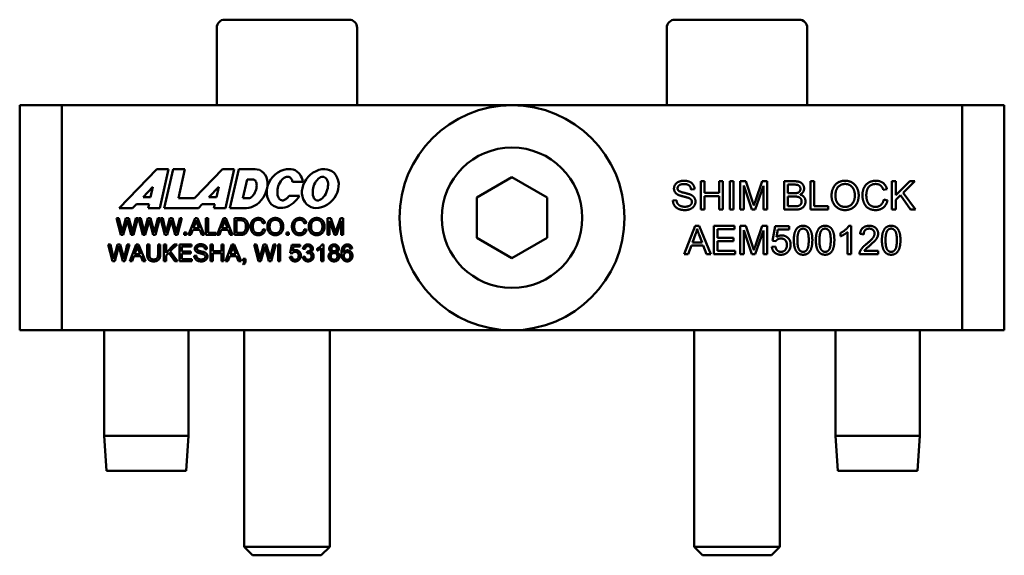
# Model space of a CAD drawing. Header units: inches. Extents: x 1.6 to 15.1, y 2 to 9.6.
# Tile 4 of 6: x 9.7 to 11.9, y 5.6 to 6.8. Entities that reach past the tile are written whole.
import ezdxf

# ---------------------------------------------------------------- set-up
doc = ezdxf.new("R2010")
doc.units = ezdxf.units.IN
doc.header["$MEASUREMENT"] = 0
doc.layers.add('Visible (ANSI)', color=7, linetype='Continuous', lineweight=50)

msp = doc.modelspace()

# ---------------------------------------------------------------- linework, layer by layer
at = {"layer": 'Visible (ANSI)'}
for p, q in [((10.1249, 6.7655), (10.4009, 6.7655)), ((11.1249, 6.7655), (11.4009, 6.7655)), ((10.1069, 6.7475), (10.1069, 6.5755)), ((10.4189, 6.7475), (10.4189, 6.5755)), ((11.1069, 6.7475), (11.1069, 6.5755)), ((11.4189, 6.7475), (11.4189, 6.5755)), ((9.6692, 6.5755), (9.6692, 6.0755)), ((9.7629, 6.5755), (9.6692, 6.5755)), ((11.7629, 6.5755), (9.7629, 6.5755)), ((9.7629, 6.0755), (9.7629, 6.5755)), ((11.7629, 6.0755), (11.7629, 6.5755)), ((11.8567, 6.5755), (11.7629, 6.5755)), ((11.8567, 6.0755), (11.8567, 6.5755)), ((9.8901, 6.3471), (9.9737, 6.4335)), ((9.9737, 6.4335), (9.9998, 6.4335)), ((9.9998, 6.4335), (9.9803, 6.3471)), ((9.9904, 6.3471), (10.01, 6.4335)), ((10.01, 6.4335), (10.0364, 6.4335)), ((10.0364, 6.4335), (10.0217, 6.3688)), ((10.0572, 6.3688), (10.1199, 6.4335)), ((10.1199, 6.4335), (10.146, 6.4335)), ((10.146, 6.4335), (10.1264, 6.3471)), ((10.1362, 6.3471), (10.1558, 6.4335)), ((10.1558, 6.4335), (10.1924, 6.4335)), ((10.1924, 6.4335), (10.1971, 6.433)), ((10.1971, 6.433), (10.202, 6.4316)), ((10.202, 6.4316), (10.2067, 6.4291)), ((10.2493, 6.4295), (10.2558, 6.4319)), ((10.2558, 6.4319), (10.2622, 6.4333)), ((10.2622, 6.4333), (10.2685, 6.4337)), ((10.2685, 6.4337), (10.2726, 6.4334)), ((10.2726, 6.4334), (10.2768, 6.4325)), ((10.2768, 6.4325), (10.2809, 6.4309)), ((10.3277, 6.4293), (10.3341, 6.4317)), ((10.3341, 6.4317), (10.3406, 6.4331)), ((10.3406, 6.4331), (10.3469, 6.4335)), ((10.3469, 6.4335), (10.3522, 6.433)), ((10.3522, 6.433), (10.3576, 6.4315)), ((10.3576, 6.4315), (10.3628, 6.4288)), ((10.1746, 6.4106), (10.1652, 6.3688)), ((10.1888, 6.4104), (10.1746, 6.4106)), ((10.1904, 6.4098), (10.1888, 6.4104)), ((10.192, 6.4086), (10.1904, 6.4098)), ((10.2067, 6.4291), (10.211, 6.4254)), ((10.211, 6.4254), (10.2146, 6.4207)), ((10.2146, 6.4207), (10.2173, 6.4153)), ((10.2173, 6.4153), (10.2191, 6.4093)), ((10.2236, 6.4047), (10.2272, 6.4109)), ((10.2272, 6.4109), (10.2318, 6.4167)), ((10.2318, 6.4167), (10.2371, 6.4218)), ((10.2371, 6.4218), (10.243, 6.4261)), ((10.243, 6.4261), (10.2493, 6.4295)), ((10.2514, 6.4095), (10.2491, 6.4064)), ((10.254, 6.4121), (10.2514, 6.4095)), ((10.2567, 6.4141), (10.254, 6.4121)), ((10.2594, 6.4155), (10.2567, 6.4141)), ((10.2621, 6.4163), (10.2594, 6.4155)), ((10.2646, 6.4166), (10.2621, 6.4163)), ((10.266, 6.4165), (10.2646, 6.4166)), ((10.2675, 6.4161), (10.266, 6.4165)), ((10.2689, 6.4155), (10.2675, 6.4161)), ((10.2702, 6.4146), (10.2689, 6.4155)), ((10.2714, 6.4134), (10.2702, 6.4146)), ((10.2725, 6.4121), (10.2714, 6.4134)), ((10.2735, 6.4105), (10.2725, 6.4121)), ((10.2743, 6.4087), (10.2735, 6.4105)), ((10.2809, 6.4309), (10.2848, 6.4285)), ((10.2848, 6.4285), (10.2884, 6.4256)), ((10.2884, 6.4256), (10.2914, 6.4221)), ((10.2914, 6.4221), (10.294, 6.4181)), ((10.294, 6.4181), (10.2959, 6.4138)), ((10.2959, 6.4138), (10.2973, 6.4094)), ((10.2973, 6.4094), (10.2981, 6.4049)), ((10.3019, 6.4044), (10.3056, 6.4107)), ((10.3056, 6.4107), (10.3101, 6.4165)), ((10.3101, 6.4165), (10.3154, 6.4216)), ((10.3154, 6.4216), (10.3214, 6.4259)), ((10.3214, 6.4259), (10.3277, 6.4293)), ((10.3324, 6.4118), (10.3298, 6.4093)), ((10.3351, 6.4139), (10.3324, 6.4118)), ((10.3378, 6.4153), (10.3351, 6.4139)), ((10.3404, 6.4161), (10.3378, 6.4153)), ((10.343, 6.4164), (10.3404, 6.4161)), ((10.3451, 6.4161), (10.343, 6.4164)), ((10.3472, 6.4152), (10.3451, 6.4161)), ((10.3492, 6.4137), (10.3472, 6.4152)), ((10.351, 6.4116), (10.3492, 6.4137)), ((10.3525, 6.4088), (10.351, 6.4116)), ((10.3628, 6.4288), (10.3676, 6.425)), ((10.3676, 6.425), (10.3717, 6.42)), ((10.3717, 6.42), (10.3748, 6.4143)), ((10.3748, 6.4143), (10.3769, 6.408)), ((10.6849, 6.3705), (10.7629, 6.4156)), ((10.7629, 6.4156), (10.8409, 6.3705)), ((9.9652, 6.394), (9.9433, 6.3713)), ((9.9601, 6.3713), (9.9652, 6.394)), ((10.1114, 6.394), (10.0895, 6.3713)), ((10.1063, 6.3713), (10.1114, 6.394)), ((10.1933, 6.4069), (10.192, 6.4086)), ((10.193, 6.3846), (10.1942, 6.388)), ((10.1944, 6.4048), (10.1933, 6.4069)), ((10.1942, 6.388), (10.1951, 6.3914)), ((10.1952, 6.4024), (10.1944, 6.4048)), ((10.1951, 6.3914), (10.1955, 6.3941)), ((10.1956, 6.3996), (10.1952, 6.4024)), ((10.1955, 6.3941), (10.1957, 6.3968)), ((10.1957, 6.3968), (10.1956, 6.3996)), ((10.2188, 6.3914), (10.2169, 6.3846)), ((10.218, 6.3858), (10.2189, 6.3918)), ((10.2197, 6.3971), (10.2188, 6.3914)), ((10.2189, 6.3918), (10.2208, 6.3982)), ((10.2191, 6.4093), (10.2199, 6.4031)), ((10.2199, 6.4031), (10.2197, 6.3971)), ((10.2208, 6.3982), (10.2236, 6.4047)), ((10.2421, 6.3879), (10.2417, 6.3839)), ((10.2428, 6.3917), (10.2421, 6.3879)), ((10.2438, 6.3955), (10.2428, 6.3917)), ((10.2452, 6.3993), (10.2438, 6.3955)), ((10.2469, 6.403), (10.2452, 6.3993)), ((10.2491, 6.4064), (10.2469, 6.403)), ((10.2749, 6.4069), (10.2743, 6.4087)), ((10.2754, 6.4049), (10.2749, 6.4069)), ((10.2981, 6.4049), (10.2754, 6.4049)), ((10.2963, 6.3855), (10.2973, 6.3915)), ((10.2973, 6.3915), (10.2991, 6.398)), ((10.2991, 6.398), (10.3019, 6.4044)), ((10.3204, 6.3877), (10.3201, 6.3837)), ((10.3211, 6.3914), (10.3204, 6.3877)), ((10.3222, 6.3952), (10.3211, 6.3914)), ((10.3235, 6.3991), (10.3222, 6.3952)), ((10.3253, 6.4028), (10.3235, 6.3991)), ((10.3274, 6.4062), (10.3253, 6.4028)), ((10.3298, 6.4093), (10.3274, 6.4062)), ((10.3524, 6.3872), (10.3535, 6.3914)), ((10.3536, 6.4055), (10.3525, 6.4088)), ((10.3535, 6.3914), (10.3541, 6.3948)), ((10.3542, 6.402), (10.3536, 6.4055)), ((10.3541, 6.3948), (10.3543, 6.3984)), ((10.3543, 6.3984), (10.3542, 6.402)), ((10.3769, 6.3891), (10.375, 6.3826)), ((10.3769, 6.408), (10.3779, 6.4015)), ((10.3778, 6.3951), (10.3769, 6.3891)), ((10.3779, 6.4015), (10.3778, 6.3951)), ((11.1687, 6.3888), (11.1607, 6.3882)), ((11.1823, 6.4065), (11.1907, 6.4065)), ((11.1823, 6.3435), (11.1823, 6.4065)), ((11.1907, 6.4065), (11.1907, 6.3807)), ((11.2233, 6.4065), (11.2317, 6.4065)), ((11.2233, 6.3807), (11.2233, 6.4065)), ((11.2317, 6.4065), (11.2317, 6.3435)), ((11.247, 6.3435), (11.247, 6.4065)), ((11.247, 6.4065), (11.2553, 6.4065)), ((11.2553, 6.4065), (11.2553, 6.3435)), ((11.2697, 6.4065), (11.2823, 6.4065)), ((11.2697, 6.3435), (11.2697, 6.4065)), ((11.2778, 6.3972), (11.2778, 6.3435)), ((11.296, 6.3435), (11.2778, 6.3972)), ((11.2823, 6.4065), (11.2972, 6.3619)), ((11.3219, 6.3963), (11.3035, 6.3435)), ((11.3036, 6.3627), (11.3187, 6.4065)), ((11.3187, 6.4065), (11.3299, 6.4065)), ((11.3219, 6.3435), (11.3219, 6.3963)), ((11.3299, 6.4065), (11.3299, 6.3435)), ((11.3674, 6.3435), (11.3674, 6.4065)), ((11.3674, 6.4065), (11.391, 6.4065)), ((11.3883, 6.3991), (11.3758, 6.3991)), ((11.3758, 6.3991), (11.3758, 6.3801)), ((11.4261, 6.4065), (11.4345, 6.4065)), ((11.4261, 6.3435), (11.4261, 6.4065)), ((11.4345, 6.4065), (11.4345, 6.351)), ((11.5961, 6.3893), (11.5879, 6.3873)), ((11.6071, 6.4065), (11.6155, 6.4065)), ((11.6071, 6.3435), (11.6071, 6.4065)), ((11.6155, 6.3753), (11.6468, 6.4065)), ((11.6155, 6.4065), (11.6155, 6.3753)), ((11.6581, 6.4065), (11.6317, 6.381)), ((11.6468, 6.4065), (11.6581, 6.4065)), ((9.9433, 6.3713), (9.9601, 6.3713)), ((10.0217, 6.3688), (10.0572, 6.3688)), ((10.0895, 6.3713), (10.1063, 6.3713)), ((10.1652, 6.3688), (10.1777, 6.3688)), ((10.1777, 6.3688), (10.1796, 6.369)), ((10.1796, 6.369), (10.1817, 6.3698)), ((10.1817, 6.3698), (10.1838, 6.3711)), ((10.1838, 6.3711), (10.1859, 6.3729)), ((10.1859, 6.3729), (10.1879, 6.3753)), ((10.1879, 6.3753), (10.1898, 6.3781)), ((10.1898, 6.3781), (10.1915, 6.3812)), ((10.1915, 6.3812), (10.193, 6.3846)), ((10.2106, 6.3713), (10.2064, 6.3651)), ((10.2142, 6.3778), (10.2106, 6.3713)), ((10.2169, 6.3846), (10.2142, 6.3778)), ((10.2179, 6.3794), (10.218, 6.3858)), ((10.2189, 6.3729), (10.2179, 6.3794)), ((10.2209, 6.3666), (10.2189, 6.3729)), ((10.224, 6.3608), (10.2209, 6.3666)), ((10.2417, 6.3839), (10.2418, 6.3798)), ((10.2418, 6.3798), (10.2423, 6.3759)), ((10.2423, 6.3759), (10.2433, 6.3723)), ((10.2433, 6.3723), (10.2446, 6.3693)), ((10.2446, 6.3693), (10.2464, 6.3669)), ((10.2464, 6.3669), (10.2484, 6.3652)), ((10.2574, 6.365), (10.259, 6.3657)), ((10.259, 6.3657), (10.2606, 6.3667)), ((10.2606, 6.3667), (10.2622, 6.3679)), ((10.2622, 6.3679), (10.2637, 6.3692)), ((10.2637, 6.3692), (10.2652, 6.3708)), ((10.2652, 6.3708), (10.2666, 6.3725)), ((10.2666, 6.3725), (10.2679, 6.3743)), ((10.2679, 6.3743), (10.2906, 6.3743)), ((10.2877, 6.3697), (10.2845, 6.3654)), ((10.2906, 6.3743), (10.2877, 6.3697)), ((10.2963, 6.3792), (10.2963, 6.3855)), ((10.2972, 6.3727), (10.2963, 6.3792)), ((10.2993, 6.3664), (10.2972, 6.3727)), ((10.3024, 6.3606), (10.2993, 6.3664)), ((10.3201, 6.3837), (10.3201, 6.3796)), ((10.3201, 6.3796), (10.3206, 6.3757)), ((10.3206, 6.3757), (10.3216, 6.3721)), ((10.3216, 6.3721), (10.323, 6.3691)), ((10.323, 6.3691), (10.3248, 6.3667)), ((10.3248, 6.3667), (10.3267, 6.365)), ((10.3363, 6.365), (10.3391, 6.3665)), ((10.3391, 6.3665), (10.3418, 6.3688)), ((10.3418, 6.3688), (10.3444, 6.3716)), ((10.3444, 6.3716), (10.3469, 6.375)), ((10.3469, 6.375), (10.349, 6.3788)), ((10.349, 6.3788), (10.3509, 6.3829)), ((10.3509, 6.3829), (10.3524, 6.3872)), ((10.3685, 6.37), (10.364, 6.3642)), ((10.3722, 6.3762), (10.3685, 6.37)), ((10.375, 6.3826), (10.3722, 6.3762)), ((10.6849, 6.2805), (10.6849, 6.3705)), ((10.8409, 6.3705), (10.8409, 6.2805)), ((11.1907, 6.3807), (11.2233, 6.3807)), ((11.1907, 6.3732), (11.1907, 6.3435)), ((11.2233, 6.3732), (11.1907, 6.3732)), ((11.2233, 6.3435), (11.2233, 6.3732)), ((11.3758, 6.3801), (11.3894, 6.3801)), ((11.3903, 6.3726), (11.3758, 6.3726)), ((11.3758, 6.3726), (11.3758, 6.351)), ((11.5888, 6.3657), (11.5972, 6.3636)), ((11.6258, 6.3754), (11.6155, 6.3654)), ((11.6482, 6.3435), (11.6258, 6.3754)), ((11.6317, 6.381), (11.6592, 6.3435)), ((9.9199, 6.3471), (9.8901, 6.3471)), ((9.9284, 6.3559), (9.9199, 6.3471)), ((9.9566, 6.3559), (9.9284, 6.3559)), ((9.9546, 6.3471), (9.9566, 6.3559)), ((9.9803, 6.3471), (9.9546, 6.3471)), ((10.0661, 6.3471), (9.9904, 6.3471)), ((10.0746, 6.3559), (10.0661, 6.3471)), ((10.1028, 6.3559), (10.0746, 6.3559)), ((10.1008, 6.3471), (10.1028, 6.3559)), ((10.1264, 6.3471), (10.1008, 6.3471)), ((10.1728, 6.3471), (10.1362, 6.3471)), ((10.1784, 6.3476), (10.1728, 6.3471)), ((10.1843, 6.3491), (10.1784, 6.3476)), ((10.1902, 6.3516), (10.1843, 6.3491)), ((10.196, 6.3551), (10.1902, 6.3516)), ((10.2014, 6.3597), (10.196, 6.3551)), ((10.2064, 6.3651), (10.2014, 6.3597)), ((10.2281, 6.3559), (10.224, 6.3608)), ((10.233, 6.352), (10.2281, 6.3559)), ((10.2382, 6.3494), (10.233, 6.352)), ((10.2436, 6.3478), (10.2382, 6.3494)), ((10.2489, 6.3474), (10.2436, 6.3478)), ((10.2484, 6.3652), (10.2505, 6.3643)), ((10.2536, 6.3476), (10.2489, 6.3474)), ((10.2505, 6.3643), (10.2527, 6.364)), ((10.2527, 6.364), (10.2542, 6.3641)), ((10.2583, 6.3485), (10.2536, 6.3476)), ((10.2542, 6.3641), (10.2558, 6.3644)), ((10.2558, 6.3644), (10.2574, 6.365)), ((10.2631, 6.3499), (10.2583, 6.3485)), ((10.2678, 6.352), (10.2631, 6.3499)), ((10.2723, 6.3546), (10.2678, 6.352)), ((10.2767, 6.3578), (10.2723, 6.3546)), ((10.2807, 6.3614), (10.2767, 6.3578)), ((10.2845, 6.3654), (10.2807, 6.3614)), ((10.3065, 6.3557), (10.3024, 6.3606)), ((10.3113, 6.3518), (10.3065, 6.3557)), ((10.3165, 6.3491), (10.3113, 6.3518)), ((10.3219, 6.3476), (10.3165, 6.3491)), ((10.3273, 6.3471), (10.3219, 6.3476)), ((10.3267, 6.365), (10.3289, 6.3641)), ((10.3335, 6.3476), (10.3273, 6.3471)), ((10.3289, 6.3641), (10.331, 6.3638)), ((10.331, 6.3638), (10.3336, 6.3641)), ((10.34, 6.349), (10.3335, 6.3476)), ((10.3336, 6.3641), (10.3363, 6.365)), ((10.3465, 6.3513), (10.34, 6.349)), ((10.3528, 6.3547), (10.3465, 6.3513)), ((10.3587, 6.359), (10.3528, 6.3547)), ((10.364, 6.3642), (10.3587, 6.359)), ((11.1204, 6.3638), (11.1283, 6.3645)), ((11.3758, 6.351), (11.3915, 6.351)), ((11.4345, 6.351), (11.4655, 6.351)), ((11.4655, 6.351), (11.4655, 6.3435)), ((11.6155, 6.3654), (11.6155, 6.3435)), ((9.8844, 6.3243), (9.8894, 6.3243)), ((9.8942, 6.2873), (9.8844, 6.3243)), ((9.8894, 6.3243), (9.8951, 6.3001)), ((9.8983, 6.2993), (9.9053, 6.3243)), ((9.9053, 6.3243), (9.9113, 6.3243)), ((9.9113, 6.3243), (9.9166, 6.3056)), ((9.9213, 6.3005), (9.927, 6.3243)), ((9.932, 6.3243), (9.9219, 6.2873)), ((9.927, 6.3243), (9.932, 6.3243)), ((9.943, 6.2873), (9.9332, 6.3243)), ((9.9332, 6.3243), (9.9382, 6.3243)), ((9.9382, 6.3243), (9.9439, 6.3001)), ((9.9471, 6.2993), (9.9541, 6.3243)), ((9.9541, 6.3243), (9.96, 6.3243)), ((9.96, 6.3243), (9.9653, 6.3056)), ((9.9701, 6.3005), (9.9758, 6.3243)), ((9.9808, 6.3243), (9.9707, 6.2873)), ((9.9758, 6.3243), (9.9808, 6.3243)), ((9.982, 6.3243), (9.987, 6.3243)), ((9.9918, 6.2873), (9.982, 6.3243)), ((9.987, 6.3243), (9.9926, 6.3001)), ((9.9959, 6.2993), (10.0029, 6.3243)), ((10.0029, 6.3243), (10.0088, 6.3243)), ((10.0088, 6.3243), (10.0141, 6.3056)), ((10.0188, 6.3005), (10.0246, 6.3243)), ((10.0296, 6.3243), (10.0195, 6.2873)), ((10.0246, 6.3243), (10.0296, 6.3243)), ((10.0445, 6.2873), (10.0587, 6.3243)), ((10.0587, 6.3243), (10.064, 6.3243)), ((10.064, 6.3243), (10.0791, 6.2873)), ((10.0828, 6.3243), (10.0877, 6.3243)), ((10.0828, 6.2873), (10.0828, 6.3243)), ((10.0877, 6.3243), (10.0877, 6.2917)), ((10.1077, 6.2873), (10.1219, 6.3243)), ((10.1219, 6.3243), (10.1272, 6.3243)), ((10.1272, 6.3243), (10.1423, 6.2873)), ((10.1462, 6.2873), (10.1462, 6.3243)), ((10.1462, 6.3243), (10.1589, 6.3243)), ((10.3529, 6.3243), (10.3602, 6.3243)), ((10.3529, 6.2873), (10.3529, 6.3243)), ((10.3602, 6.3243), (10.369, 6.2981)), ((10.3727, 6.2986), (10.3816, 6.3243)), ((10.3816, 6.3243), (10.3882, 6.3243)), ((10.3882, 6.3243), (10.3882, 6.2873)), ((11.1907, 6.3435), (11.1823, 6.3435)), ((11.2317, 6.3435), (11.2233, 6.3435)), ((11.2553, 6.3435), (11.247, 6.3435)), ((11.2778, 6.3435), (11.2697, 6.3435)), ((11.3035, 6.3435), (11.296, 6.3435)), ((11.3299, 6.3435), (11.3219, 6.3435)), ((11.3914, 6.3435), (11.3674, 6.3435)), ((11.4655, 6.3435), (11.4261, 6.3435)), ((11.6155, 6.3435), (11.6071, 6.3435)), ((11.6592, 6.3435), (11.6482, 6.3435)), ((9.9071, 6.3155), (9.8993, 6.2873)), ((9.9171, 6.2873), (9.9094, 6.3155)), ((9.9559, 6.3155), (9.9481, 6.2873)), ((9.9659, 6.2873), (9.9582, 6.3155)), ((10.0047, 6.3155), (9.9968, 6.2873)), ((10.0147, 6.2873), (10.0069, 6.3155)), ((10.0592, 6.3133), (10.0551, 6.3025)), ((10.0551, 6.3025), (10.0677, 6.3025)), ((10.0677, 6.3025), (10.0638, 6.3128)), ((10.1224, 6.3133), (10.1183, 6.3025)), ((10.1183, 6.3025), (10.1309, 6.3025)), ((10.1309, 6.3025), (10.127, 6.3128)), ((10.1589, 6.3199), (10.1511, 6.3199)), ((10.1511, 6.3199), (10.1511, 6.2917)), ((10.2142, 6.3142), (10.2094, 6.313)), ((10.2099, 6.3003), (10.2148, 6.2991)), ((10.3061, 6.3142), (10.3013, 6.313)), ((10.3018, 6.3003), (10.3067, 6.2991)), ((10.3576, 6.3188), (10.3576, 6.2873)), ((10.3683, 6.2873), (10.3576, 6.3188)), ((10.3835, 6.3183), (10.3727, 6.2873)), ((10.3835, 6.2873), (10.3835, 6.3183)), ((11.1457, 6.2444), (11.1699, 6.3074)), ((11.1699, 6.3074), (11.1789, 6.3074)), ((11.1789, 6.3074), (11.2046, 6.2444)), ((11.2114, 6.2444), (11.2114, 6.3074)), ((11.2114, 6.3074), (11.2571, 6.3074)), ((11.2571, 6.3074), (11.2571, 6.3)), ((11.2697, 6.3074), (11.2823, 6.3074)), ((11.2697, 6.2444), (11.2697, 6.3074)), ((11.2823, 6.3074), (11.2972, 6.2628)), ((11.3036, 6.2636), (11.3187, 6.3074)), ((11.3187, 6.3074), (11.3299, 6.3074)), ((11.3299, 6.3074), (11.3299, 6.2444)), ((11.3416, 6.2742), (11.3477, 6.3066)), ((11.3477, 6.3066), (11.379, 6.3066)), ((11.379, 6.3066), (11.379, 6.2992)), ((11.5111, 6.3076), (11.5161, 6.3076)), ((11.5161, 6.3076), (11.5161, 6.2444)), ((9.8993, 6.2873), (9.8942, 6.2873)), ((9.9219, 6.2873), (9.9171, 6.2873)), ((9.9481, 6.2873), (9.943, 6.2873)), ((9.9707, 6.2873), (9.9659, 6.2873)), ((9.9968, 6.2873), (9.9918, 6.2873)), ((10.0195, 6.2873), (10.0147, 6.2873)), ((10.0348, 6.2873), (10.0348, 6.2925)), ((10.0348, 6.2925), (10.04, 6.2925)), ((10.04, 6.2873), (10.0348, 6.2873)), ((10.04, 6.2925), (10.04, 6.2873)), ((10.0496, 6.2873), (10.0445, 6.2873)), ((10.0537, 6.2985), (10.0496, 6.2873)), ((10.0692, 6.2985), (10.0537, 6.2985)), ((10.0735, 6.2873), (10.0692, 6.2985)), ((10.0791, 6.2873), (10.0735, 6.2873)), ((10.1059, 6.2873), (10.0828, 6.2873)), ((10.0877, 6.2917), (10.1059, 6.2917)), ((10.1059, 6.2917), (10.1059, 6.2873)), ((10.1129, 6.2873), (10.1077, 6.2873)), ((10.1169, 6.2985), (10.1129, 6.2873)), ((10.1324, 6.2985), (10.1169, 6.2985)), ((10.1367, 6.2873), (10.1324, 6.2985)), ((10.1423, 6.2873), (10.1367, 6.2873)), ((10.1596, 6.2873), (10.1462, 6.2873)), ((10.1511, 6.2917), (10.159, 6.2917)), ((10.2618, 6.2925), (10.267, 6.2925)), ((10.2618, 6.2873), (10.2618, 6.2925)), ((10.267, 6.2873), (10.2618, 6.2873)), ((10.267, 6.2925), (10.267, 6.2873)), ((10.3576, 6.2873), (10.3529, 6.2873)), ((10.3727, 6.2873), (10.3683, 6.2873)), ((10.3882, 6.2873), (10.3835, 6.2873)), ((10.7629, 6.2354), (10.6849, 6.2805)), ((10.8409, 6.2805), (10.7629, 6.2354)), ((11.1708, 6.2887), (11.1638, 6.2702)), ((11.1852, 6.2702), (11.1786, 6.2877)), ((11.2571, 6.3), (11.2198, 6.3)), ((11.2198, 6.3), (11.2198, 6.2807)), ((11.2198, 6.2807), (11.2547, 6.2807)), ((11.2547, 6.2807), (11.2547, 6.2733)), ((11.2778, 6.298), (11.2778, 6.2444)), ((11.296, 6.2444), (11.2778, 6.298)), ((11.3219, 6.2971), (11.3035, 6.2444)), ((11.3219, 6.2444), (11.3219, 6.2971)), ((11.3539, 6.2992), (11.3505, 6.2823)), ((11.379, 6.2992), (11.3539, 6.2992)), ((11.4929, 6.2844), (11.4929, 6.2918)), ((11.5083, 6.2444), (11.5083, 6.2937)), ((11.5443, 6.2886), (11.5363, 6.2894)), ((9.8755, 6.2291), (9.8657, 6.2661)), ((9.8657, 6.2661), (9.8707, 6.2661)), ((9.8707, 6.2661), (9.8763, 6.2418)), ((9.8796, 6.2411), (9.8866, 6.2661)), ((9.8883, 6.2573), (9.8805, 6.2291)), ((9.8866, 6.2661), (9.8925, 6.2661)), ((9.8983, 6.2291), (9.8906, 6.2573)), ((9.8925, 6.2661), (9.8978, 6.2474)), ((9.9025, 6.2423), (9.9083, 6.2661)), ((9.9132, 6.2661), (9.9031, 6.2291)), ((9.9083, 6.2661), (9.9132, 6.2661)), ((9.9138, 6.2291), (9.928, 6.2661)), ((9.928, 6.2661), (9.9333, 6.2661)), ((9.9333, 6.2661), (9.9484, 6.2291)), ((9.9524, 6.2661), (9.9573, 6.2661)), ((9.9524, 6.2447), (9.9524, 6.2661)), ((9.9573, 6.2661), (9.9573, 6.2447)), ((9.9766, 6.2661), (9.9815, 6.2661)), ((9.9766, 6.2447), (9.9766, 6.2661)), ((9.9815, 6.2661), (9.9815, 6.2447)), ((9.9894, 6.2291), (9.9894, 6.2661)), ((9.9894, 6.2661), (9.9943, 6.2661)), ((9.9943, 6.2661), (9.9943, 6.2478)), ((9.9943, 6.2478), (10.0127, 6.2661)), ((10.0194, 6.2661), (10.0038, 6.2511)), ((10.0127, 6.2661), (10.0194, 6.2661)), ((10.0242, 6.2661), (10.051, 6.2661)), ((10.0242, 6.2291), (10.0242, 6.2661)), ((10.0291, 6.2617), (10.0291, 6.2504)), ((10.051, 6.2617), (10.0291, 6.2617)), ((10.051, 6.2661), (10.051, 6.2617)), ((10.0933, 6.2661), (10.0982, 6.2661)), ((10.0933, 6.2291), (10.0933, 6.2661)), ((10.0982, 6.2661), (10.0982, 6.2509)), ((10.1174, 6.2661), (10.1223, 6.2661)), ((10.1174, 6.2509), (10.1174, 6.2661)), ((10.1223, 6.2661), (10.1223, 6.2291)), ((10.1264, 6.2291), (10.1406, 6.2661)), ((10.1406, 6.2661), (10.1459, 6.2661)), ((10.1459, 6.2661), (10.161, 6.2291)), ((10.1903, 6.2661), (10.1953, 6.2661)), ((10.2001, 6.2291), (10.1903, 6.2661)), ((10.1953, 6.2661), (10.2009, 6.2418)), ((10.2042, 6.2411), (10.2112, 6.2661)), ((10.213, 6.2573), (10.2051, 6.2291)), ((10.2112, 6.2661), (10.2171, 6.2661)), ((10.223, 6.2291), (10.2152, 6.2573)), ((10.2171, 6.2661), (10.2224, 6.2474)), ((10.2271, 6.2423), (10.2329, 6.2661)), ((10.2379, 6.2661), (10.2278, 6.2291)), ((10.2329, 6.2661), (10.2379, 6.2661)), ((10.2433, 6.2291), (10.2433, 6.2661)), ((10.2433, 6.2661), (10.2482, 6.2661)), ((10.2482, 6.2661), (10.2482, 6.2291)), ((10.2701, 6.2466), (10.2737, 6.2656)), ((10.2737, 6.2656), (10.2921, 6.2656)), ((10.2773, 6.2613), (10.2753, 6.2513)), ((10.2921, 6.2613), (10.2773, 6.2613)), ((10.2921, 6.2656), (10.2921, 6.2613)), ((10.3031, 6.2558), (10.2985, 6.2566)), ((10.3302, 6.2526), (10.3302, 6.257)), ((10.3393, 6.2291), (10.3393, 6.258)), ((10.3409, 6.2662), (10.3439, 6.2662)), ((10.3439, 6.2662), (10.3439, 6.2291)), ((10.4079, 6.257), (10.4033, 6.2566)), ((11.1614, 6.2635), (11.1545, 6.2444)), ((11.1878, 6.2635), (11.1614, 6.2635)), ((11.1638, 6.2702), (11.1852, 6.2702)), ((11.1951, 6.2444), (11.1878, 6.2635)), ((11.2198, 6.2733), (11.2198, 6.2518)), ((11.2547, 6.2733), (11.2198, 6.2733)), ((11.3402, 6.2609), (11.3483, 6.2616)), ((11.3488, 6.2733), (11.3416, 6.2742)), ((9.923, 6.2403), (9.919, 6.2291)), ((9.9385, 6.2403), (9.923, 6.2403)), ((9.9285, 6.2551), (9.9244, 6.2443)), ((9.9244, 6.2443), (9.937, 6.2443)), ((9.937, 6.2443), (9.9331, 6.2545)), ((9.9428, 6.2291), (9.9385, 6.2403)), ((10.0004, 6.2478), (9.9943, 6.2419)), ((9.9943, 6.2419), (9.9943, 6.2291)), ((10.0136, 6.2291), (10.0004, 6.2478)), ((10.0038, 6.2511), (10.02, 6.2291)), ((10.0291, 6.2504), (10.0496, 6.2504)), ((10.0496, 6.246), (10.0291, 6.246)), ((10.0291, 6.246), (10.0291, 6.2335)), ((10.0496, 6.2504), (10.0496, 6.246)), ((10.0569, 6.241), (10.0616, 6.2414)), ((10.0853, 6.2557), (10.0806, 6.2553)), ((10.0982, 6.2509), (10.1174, 6.2509)), ((10.0982, 6.2465), (10.0982, 6.2291)), ((10.1174, 6.2465), (10.0982, 6.2465)), ((10.1174, 6.2291), (10.1174, 6.2465)), ((10.1357, 6.2403), (10.1316, 6.2291)), ((10.1512, 6.2403), (10.1357, 6.2403)), ((10.1412, 6.2551), (10.1371, 6.2443)), ((10.1371, 6.2443), (10.1496, 6.2443)), ((10.1496, 6.2443), (10.1457, 6.2545)), ((10.1555, 6.2291), (10.1512, 6.2403)), ((10.2693, 6.2388), (10.2741, 6.2392)), ((10.2744, 6.246), (10.2701, 6.2466)), ((10.2981, 6.2389), (10.3026, 6.2395)), ((10.307, 6.2466), (10.3075, 6.2506)), ((11.1545, 6.2444), (11.1457, 6.2444)), ((11.2046, 6.2444), (11.1951, 6.2444)), ((11.2585, 6.2444), (11.2114, 6.2444)), ((11.2198, 6.2518), (11.2585, 6.2518)), ((11.2585, 6.2518), (11.2585, 6.2444)), ((11.2778, 6.2444), (11.2697, 6.2444)), ((11.3035, 6.2444), (11.296, 6.2444)), ((11.3299, 6.2444), (11.3219, 6.2444)), ((11.5161, 6.2444), (11.5083, 6.2444)), ((11.5765, 6.2444), (11.5349, 6.2444)), ((11.5457, 6.2518), (11.5765, 6.2518)), ((11.5765, 6.2518), (11.5765, 6.2444)), ((9.8805, 6.2291), (9.8755, 6.2291)), ((9.9031, 6.2291), (9.8983, 6.2291)), ((9.919, 6.2291), (9.9138, 6.2291)), ((9.9484, 6.2291), (9.9428, 6.2291)), ((9.9943, 6.2291), (9.9894, 6.2291)), ((10.02, 6.2291), (10.0136, 6.2291)), ((10.0519, 6.2291), (10.0242, 6.2291)), ((10.0291, 6.2335), (10.0519, 6.2335)), ((10.0519, 6.2335), (10.0519, 6.2291)), ((10.0982, 6.2291), (10.0933, 6.2291)), ((10.1223, 6.2291), (10.1174, 6.2291)), ((10.1316, 6.2291), (10.1264, 6.2291)), ((10.161, 6.2291), (10.1555, 6.2291)), ((10.1665, 6.2218), (10.1652, 6.2237)), ((10.1655, 6.2291), (10.1655, 6.2343)), ((10.1655, 6.2343), (10.1707, 6.2343)), ((10.1681, 6.2291), (10.1655, 6.2291)), ((10.1707, 6.2343), (10.1707, 6.2291)), ((10.2051, 6.2291), (10.2001, 6.2291)), ((10.2278, 6.2291), (10.223, 6.2291)), ((10.2482, 6.2291), (10.2433, 6.2291)), ((10.3439, 6.2291), (10.3393, 6.2291)), ((9.6692, 6.0755), (9.7629, 6.0755)), ((11.7629, 6.0755), (9.7629, 6.0755)), ((9.8566, 6.0755), (9.8566, 5.8411)), ((10.0443, 6.0755), (10.0443, 5.8411)), ((10.1679, 6.0755), (10.1679, 5.5941)), ((10.3579, 6.0755), (10.3579, 5.5941)), ((11.1679, 6.0755), (11.1679, 5.5941)), ((11.3579, 6.0755), (11.3579, 5.5941)), ((11.4816, 6.0755), (11.4816, 5.8411)), ((11.6693, 6.0755), (11.6693, 5.8411)), ((11.7629, 6.0755), (11.8567, 6.0755)), ((9.8566, 5.8411), (10.0443, 5.8411)), ((9.862, 5.763), (9.8566, 5.8411)), ((10.0388, 5.763), (10.0443, 5.8411)), ((11.4816, 5.8411), (11.6693, 5.8411)), ((11.487, 5.763), (11.4816, 5.8411)), ((11.6638, 5.763), (11.6693, 5.8411)), ((9.862, 5.763), (10.0388, 5.763)), ((11.487, 5.763), (11.6638, 5.763)), ((10.1679, 5.5941), (10.3579, 5.5941)), ((10.1865, 5.5755), (10.1679, 5.5941)), ((10.3393, 5.5755), (10.3579, 5.5941)), ((11.1679, 5.5941), (11.3579, 5.5941)), ((11.1865, 5.5755), (11.1679, 5.5941)), ((11.3393, 5.5755), (11.3579, 5.5941)), ((10.3393, 5.5755), (10.1865, 5.5755)), ((11.3393, 5.5755), (11.1865, 5.5755))]:
    msp.add_line(p, q, dxfattribs=at)
for radius in [0.25, 0.156]:
    msp.add_circle((10.7629, 6.3255), radius, dxfattribs=at)
for centre, start, end in [((10.1249, 6.7475), 90, 180), ((10.4009, 6.7475), 0, 90), ((11.1249, 6.7475), 90, 180), ((11.4009, 6.7475), 0, 90)]:
    msp.add_arc(centre, 0.018, start, end, dxfattribs=at)
for points in [[(11.1228, 6.3903), (11.1228, 6.3951), (11.1282, 6.4033), (11.1386, 6.4077), (11.145, 6.4077)], [(11.1317, 6.3766), (11.1272, 6.3789), (11.1228, 6.3859), (11.1228, 6.3903)], [(11.1453, 6.4003), (11.1377, 6.4003), (11.1308, 6.3947), (11.1308, 6.3908)], [(11.1308, 6.3908), (11.1308, 6.3874), (11.1332, 6.3852)], [(11.145, 6.4077), (11.152, 6.4077), (11.1627, 6.4031), (11.1685, 6.3944), (11.1687, 6.3888)], [(11.1607, 6.3882), (11.1601, 6.3942), (11.1526, 6.4003), (11.1453, 6.4003)], [(11.4037, 6.3895), (11.4037, 6.3926), (11.4007, 6.3973), (11.3951, 6.3991), (11.3883, 6.3991)], [(11.391, 6.4065), (11.3982, 6.4065), (11.407, 6.4027), (11.4119, 6.3948), (11.4119, 6.3904)], [(11.3973, 6.3808), (11.4005, 6.3818), (11.4037, 6.3861), (11.4037, 6.3895)], [(11.4119, 6.3904), (11.4119, 6.3864), (11.4076, 6.3793), (11.4031, 6.3771)], [(11.4729, 6.3742), (11.4729, 6.3899), (11.4898, 6.4077), (11.5031, 6.4077)], [(11.5031, 6.4005), (11.4943, 6.4005), (11.4815, 6.3883), (11.4815, 6.3741)], [(11.5031, 6.4077), (11.5118, 6.4077), (11.5258, 6.3993), (11.5332, 6.3844), (11.5332, 6.375)], [(11.5246, 6.375), (11.5246, 6.3827), (11.5194, 6.3942), (11.5094, 6.4005), (11.5031, 6.4005)], [(11.5415, 6.3755), (11.5415, 6.3854), (11.549, 6.4001), (11.5629, 6.4077), (11.5712, 6.4077)], [(11.5711, 6.4005), (11.5638, 6.4005), (11.554, 6.3935), (11.5501, 6.3818), (11.5501, 6.3756)], [(11.5879, 6.3873), (11.5857, 6.3942), (11.5774, 6.4005), (11.5711, 6.4005)], [(11.5712, 6.4077), (11.5807, 6.4077), (11.5936, 6.398), (11.5961, 6.3893)], [(11.1552, 6.3695), (11.1526, 6.3705), (11.1352, 6.3747), (11.1317, 6.3766)], [(11.1332, 6.3852), (11.1357, 6.3831), (11.1561, 6.3785), (11.1599, 6.3767)], [(11.1626, 6.3606), (11.1626, 6.3636), (11.1592, 6.368), (11.1552, 6.3695)], [(11.1599, 6.3767), (11.1653, 6.3742), (11.1706, 6.3664), (11.1706, 6.3614)], [(11.3894, 6.3801), (11.3949, 6.3801), (11.3973, 6.3808)], [(11.4064, 6.3618), (11.4064, 6.3653), (11.4027, 6.3705), (11.3963, 6.3726), (11.3903, 6.3726)], [(11.4031, 6.3771), (11.4088, 6.3754), (11.415, 6.3673), (11.415, 6.3618)], [(11.5031, 6.3425), (11.4941, 6.3425), (11.4801, 6.3511), (11.4729, 6.3659), (11.4729, 6.3742)], [(11.4815, 6.3741), (11.4815, 6.3628), (11.4937, 6.3496), (11.503, 6.3496)], [(11.503, 6.3496), (11.5124, 6.3496), (11.5246, 6.3629), (11.5246, 6.375)], [(11.5332, 6.375), (11.5332, 6.3654), (11.5254, 6.3503), (11.5112, 6.3425), (11.5031, 6.3425)], [(11.5711, 6.3425), (11.5609, 6.3425), (11.5482, 6.3508), (11.5415, 6.3665), (11.5415, 6.3755)], [(11.5501, 6.3756), (11.5501, 6.3676), (11.5548, 6.3556), (11.5646, 6.3496), (11.5704, 6.3496)], [(11.5704, 6.3496), (11.5774, 6.3496), (11.5871, 6.3577), (11.5888, 6.3657)], [(11.1473, 6.3425), (11.1387, 6.3425), (11.1272, 6.3475), (11.1206, 6.3575), (11.1204, 6.3638)], [(11.1283, 6.3645), (11.1289, 6.3597), (11.1329, 6.3537), (11.1415, 6.3499), (11.1469, 6.3499)], [(11.1469, 6.3499), (11.1517, 6.3499), (11.159, 6.3528), (11.1626, 6.3577), (11.1626, 6.3606)], [(11.1706, 6.3614), (11.1706, 6.3563), (11.1648, 6.3474), (11.154, 6.3425), (11.1473, 6.3425)], [(11.2972, 6.3619), (11.2993, 6.3557), (11.3002, 6.3526)], [(11.3002, 6.3526), (11.3013, 6.356), (11.3036, 6.3627)], [(11.415, 6.3618), (11.415, 6.3574), (11.4113, 6.3498), (11.4058, 6.3457), (11.3975, 6.3435), (11.3914, 6.3435)], [(11.3915, 6.351), (11.3955, 6.351), (11.3971, 6.3513)], [(11.3971, 6.3513), (11.4, 6.3518), (11.4039, 6.3542), (11.4064, 6.3588), (11.4064, 6.3618)], [(11.5972, 6.3636), (11.5945, 6.3533), (11.5809, 6.3425), (11.5711, 6.3425)], [(10.1589, 6.3243), (10.1633, 6.3243), (10.1655, 6.3238)], [(10.1655, 6.3238), (10.1687, 6.3231), (10.171, 6.3211)], [(10.1821, 6.3061), (10.1821, 6.3119), (10.1866, 6.3205), (10.1947, 6.325), (10.1996, 6.325)], [(10.1996, 6.325), (10.2052, 6.325), (10.2127, 6.3193), (10.2142, 6.3142)], [(10.2194, 6.3053), (10.2194, 6.3146), (10.2293, 6.325), (10.2371, 6.325)], [(10.2371, 6.325), (10.2423, 6.325), (10.2505, 6.3201), (10.2548, 6.3113), (10.2548, 6.3058)], [(10.274, 6.3061), (10.274, 6.3119), (10.2785, 6.3205), (10.2866, 6.325), (10.2915, 6.325)], [(10.2915, 6.325), (10.2971, 6.325), (10.3046, 6.3193), (10.3061, 6.3142)], [(10.3113, 6.3053), (10.3113, 6.3146), (10.3212, 6.325), (10.329, 6.325)], [(10.329, 6.325), (10.3342, 6.325), (10.3424, 6.3201), (10.3467, 6.3113), (10.3467, 6.3058)], [(9.8951, 6.3001), (9.896, 6.2963), (9.8966, 6.2925)], [(9.9082, 6.3199), (9.9076, 6.3173), (9.9071, 6.3155)], [(9.9094, 6.3155), (9.9084, 6.319), (9.9082, 6.3199)], [(9.9166, 6.3056), (9.9185, 6.2986), (9.9194, 6.2925)], [(9.9194, 6.2925), (9.9201, 6.296), (9.9213, 6.3005)], [(9.9439, 6.3001), (9.9448, 6.2963), (9.9454, 6.2925)], [(9.957, 6.3199), (9.9563, 6.3173), (9.9559, 6.3155)], [(9.9582, 6.3155), (9.9571, 6.319), (9.957, 6.3199)], [(9.9653, 6.3056), (9.9673, 6.2986), (9.9682, 6.2925)], [(9.9682, 6.2925), (9.9689, 6.296), (9.9701, 6.3005)], [(9.9926, 6.3001), (9.9935, 6.2963), (9.9942, 6.2925)], [(10.0058, 6.3199), (10.0051, 6.3173), (10.0047, 6.3155)], [(10.0069, 6.3155), (10.0059, 6.319), (10.0058, 6.3199)], [(10.0141, 6.3056), (10.0161, 6.2986), (10.017, 6.2925)], [(10.017, 6.2925), (10.0177, 6.296), (10.0188, 6.3005)], [(10.0612, 6.3204), (10.0605, 6.3169), (10.0592, 6.3133)], [(10.0638, 6.3128), (10.062, 6.3174), (10.0612, 6.3204)], [(10.1244, 6.3204), (10.1237, 6.3169), (10.1224, 6.3133)], [(10.127, 6.3128), (10.1253, 6.3174), (10.1244, 6.3204)], [(10.1652, 6.3192), (10.1632, 6.3199), (10.1589, 6.3199)], [(10.1768, 6.306), (10.1768, 6.3018), (10.1748, 6.2953), (10.1718, 6.291), (10.1681, 6.2886), (10.1629, 6.2873), (10.1596, 6.2873)], [(10.1718, 6.3061), (10.1718, 6.3119), (10.1679, 6.3181), (10.1652, 6.3192)], [(10.1681, 6.2943), (10.1698, 6.296), (10.1718, 6.3019), (10.1718, 6.3061)], [(10.171, 6.3211), (10.1739, 6.3187), (10.1768, 6.311), (10.1768, 6.306)], [(10.1995, 6.2867), (10.1936, 6.2867), (10.186, 6.2916), (10.1821, 6.3008), (10.1821, 6.3061)], [(10.1995, 6.3208), (10.1952, 6.3208), (10.1895, 6.3167), (10.1872, 6.3098), (10.1872, 6.3061)], [(10.1872, 6.3061), (10.1872, 6.3014), (10.1899, 6.2944), (10.1957, 6.2909), (10.1991, 6.2909)], [(10.1991, 6.2909), (10.2032, 6.2909), (10.2089, 6.2956), (10.2099, 6.3003)], [(10.2094, 6.313), (10.2081, 6.3171), (10.2032, 6.3208), (10.1995, 6.3208)], [(10.2371, 6.2867), (10.2319, 6.2867), (10.2236, 6.2917), (10.2194, 6.3005), (10.2194, 6.3053)], [(10.2371, 6.3208), (10.232, 6.3208), (10.2245, 6.3136), (10.2245, 6.3053)], [(10.2245, 6.3053), (10.2245, 6.2986), (10.2316, 6.2909), (10.2371, 6.2909)], [(10.2498, 6.3058), (10.2498, 6.3103), (10.2467, 6.3171), (10.2408, 6.3208), (10.2371, 6.3208)], [(10.2548, 6.3058), (10.2548, 6.3002), (10.2503, 6.2913), (10.2419, 6.2867), (10.2371, 6.2867)], [(10.2371, 6.2909), (10.2426, 6.2909), (10.2498, 6.2987), (10.2498, 6.3058)], [(10.2914, 6.2867), (10.2855, 6.2867), (10.278, 6.2916), (10.274, 6.3008), (10.274, 6.3061)], [(10.2914, 6.3208), (10.2871, 6.3208), (10.2814, 6.3167), (10.2791, 6.3098), (10.2791, 6.3061)], [(10.2791, 6.3061), (10.2791, 6.3014), (10.2818, 6.2944), (10.2876, 6.2909), (10.291, 6.2909)], [(10.291, 6.2909), (10.2951, 6.2909), (10.3008, 6.2956), (10.3018, 6.3003)], [(10.3013, 6.313), (10.3, 6.3171), (10.2951, 6.3208), (10.2914, 6.3208)], [(10.329, 6.2867), (10.3238, 6.2867), (10.3155, 6.2917), (10.3113, 6.3005), (10.3113, 6.3053)], [(10.3291, 6.3208), (10.3239, 6.3208), (10.3164, 6.3136), (10.3164, 6.3053)], [(10.3164, 6.3053), (10.3164, 6.2986), (10.3236, 6.2909), (10.329, 6.2909)], [(10.3467, 6.3058), (10.3467, 6.3002), (10.3422, 6.2913), (10.3338, 6.2867), (10.329, 6.2867)], [(10.329, 6.2909), (10.3345, 6.2909), (10.3417, 6.2987), (10.3417, 6.3058)], [(10.3417, 6.3058), (10.3417, 6.3103), (10.3386, 6.3171), (10.3327, 6.3208), (10.3291, 6.3208)], [(11.1742, 6.3008), (11.1729, 6.2947), (11.1708, 6.2887)], [(11.1786, 6.2877), (11.1756, 6.2957), (11.1742, 6.3008)], [(11.3891, 6.2755), (11.3891, 6.2867), (11.3937, 6.3003), (11.4028, 6.3076), (11.4097, 6.3076)], [(11.4096, 6.3013), (11.4042, 6.3013), (11.4011, 6.2967)], [(11.4222, 6.2755), (11.4222, 6.291), (11.4149, 6.3013), (11.4096, 6.3013)], [(11.4097, 6.3076), (11.4147, 6.3076), (11.4224, 6.3036), (11.4273, 6.2959), (11.4302, 6.2848), (11.4302, 6.2755)], [(11.438, 6.2755), (11.438, 6.2867), (11.4427, 6.3003), (11.4517, 6.3076), (11.4586, 6.3076)], [(11.4585, 6.3013), (11.4532, 6.3013), (11.45, 6.2967)], [(11.4711, 6.2755), (11.4711, 6.291), (11.4639, 6.3013), (11.4585, 6.3013)], [(11.4586, 6.3076), (11.4636, 6.3076), (11.4713, 6.3036), (11.4763, 6.2959), (11.4791, 6.2848), (11.4791, 6.2755)], [(11.4929, 6.2918), (11.4994, 6.2949), (11.5091, 6.3036), (11.5111, 6.3076)], [(11.5363, 6.2894), (11.5372, 6.2983), (11.5478, 6.3076), (11.5568, 6.3076)], [(11.5566, 6.3013), (11.551, 6.3013), (11.5444, 6.2945), (11.5443, 6.2886)], [(11.5685, 6.2904), (11.5685, 6.295), (11.5619, 6.3013), (11.5566, 6.3013)], [(11.5568, 6.3076), (11.5659, 6.3076), (11.5764, 6.2976), (11.5764, 6.2902)], [(11.5848, 6.2755), (11.5848, 6.2867), (11.5894, 6.3003), (11.5985, 6.3076), (11.6054, 6.3076)], [(11.6053, 6.3013), (11.6, 6.3013), (11.5968, 6.2967)], [(11.6179, 6.2755), (11.6179, 6.291), (11.6107, 6.3013), (11.6053, 6.3013)], [(11.6054, 6.3076), (11.6104, 6.3076), (11.6181, 6.3036), (11.6231, 6.2959), (11.6259, 6.2848), (11.6259, 6.2755)], [(9.8966, 6.2925), (9.8981, 6.2984), (9.8983, 6.2993)], [(9.9454, 6.2925), (9.9468, 6.2984), (9.9471, 6.2993)], [(9.9942, 6.2925), (9.9956, 6.2984), (9.9959, 6.2993)], [(10.159, 6.2917), (10.1627, 6.2917), (10.1668, 6.293), (10.1681, 6.2943)], [(10.2148, 6.2991), (10.2133, 6.293), (10.2053, 6.2867), (10.1995, 6.2867)], [(10.3067, 6.2991), (10.3052, 6.293), (10.2972, 6.2867), (10.2914, 6.2867)], [(10.369, 6.2981), (10.3702, 6.2945), (10.3708, 6.2926)], [(10.3708, 6.2926), (10.3714, 6.2947), (10.3727, 6.2986)], [(11.3603, 6.2794), (11.3566, 6.2794), (11.3506, 6.276), (11.3488, 6.2733)], [(11.3505, 6.2823), (11.3561, 6.2862), (11.3624, 6.2862)], [(11.3737, 6.2651), (11.3737, 6.2717), (11.3664, 6.2794), (11.3603, 6.2794)], [(11.3624, 6.2862), (11.3706, 6.2862), (11.382, 6.2748), (11.382, 6.2658)], [(11.4011, 6.2967), (11.3971, 6.291), (11.3971, 6.2755)], [(11.45, 6.2967), (11.446, 6.291), (11.446, 6.2755)], [(11.5083, 6.2937), (11.5056, 6.291), (11.4965, 6.2857), (11.4929, 6.2844)], [(11.551, 6.2677), (11.5613, 6.2761), (11.5685, 6.2859), (11.5685, 6.2904)], [(11.5764, 6.2902), (11.5764, 6.2864), (11.5734, 6.2791), (11.5662, 6.271), (11.5579, 6.2639)], [(11.5968, 6.2967), (11.5928, 6.291), (11.5928, 6.2755)], [(9.8894, 6.2616), (9.8888, 6.2591), (9.8883, 6.2573)], [(9.8906, 6.2573), (9.8896, 6.2608), (9.8894, 6.2616)], [(9.9305, 6.2622), (9.9298, 6.2586), (9.9285, 6.2551)], [(9.9331, 6.2545), (9.9314, 6.2592), (9.9305, 6.2622)], [(10.0583, 6.2565), (10.0583, 6.2594), (10.0615, 6.2642), (10.0676, 6.2667), (10.0714, 6.2667)], [(10.0636, 6.2485), (10.0609, 6.2499), (10.0583, 6.254), (10.0583, 6.2565)], [(10.0716, 6.2624), (10.0671, 6.2624), (10.063, 6.2592), (10.063, 6.2569)], [(10.063, 6.2569), (10.063, 6.2549), (10.0645, 6.2536)], [(10.0714, 6.2667), (10.0755, 6.2667), (10.0818, 6.2641), (10.0852, 6.2589), (10.0853, 6.2557)], [(10.0806, 6.2553), (10.0803, 6.2588), (10.0759, 6.2624), (10.0716, 6.2624)], [(10.1432, 6.2622), (10.1424, 6.2586), (10.1412, 6.2551)], [(10.1457, 6.2545), (10.144, 6.2592), (10.1432, 6.2622)], [(10.2141, 6.2616), (10.2134, 6.2591), (10.213, 6.2573)], [(10.2152, 6.2573), (10.2142, 6.2608), (10.2141, 6.2616)], [(10.2985, 6.2566), (10.2994, 6.2612), (10.3053, 6.2662), (10.3097, 6.2662)], [(10.3097, 6.2625), (10.3071, 6.2625), (10.3036, 6.2592), (10.3031, 6.2558)], [(10.3082, 6.2506), (10.3111, 6.2506), (10.3158, 6.2536), (10.3158, 6.2567)], [(10.3097, 6.2662), (10.3127, 6.2662), (10.3178, 6.2636), (10.3205, 6.2592), (10.3205, 6.2566)], [(10.3158, 6.2567), (10.3158, 6.2592), (10.3124, 6.2625), (10.3097, 6.2625)], [(10.3205, 6.2566), (10.3205, 6.2542), (10.3179, 6.2503), (10.3154, 6.2491)], [(10.3302, 6.257), (10.334, 6.2587), (10.3397, 6.2638), (10.3409, 6.2662)], [(10.3393, 6.258), (10.3377, 6.2565), (10.3324, 6.2533), (10.3302, 6.2526)], [(10.3569, 6.2567), (10.3569, 6.2607), (10.3628, 6.2662), (10.3676, 6.2662)], [(10.3625, 6.2492), (10.3597, 6.2502), (10.3569, 6.2541), (10.3569, 6.2567)], [(10.3676, 6.2625), (10.365, 6.2625), (10.3616, 6.2592), (10.3616, 6.2569)], [(10.3616, 6.2569), (10.3616, 6.2542), (10.365, 6.2509), (10.3677, 6.2509)], [(10.3676, 6.2662), (10.3724, 6.2662), (10.3783, 6.2606), (10.3783, 6.2566)], [(10.3736, 6.2566), (10.3736, 6.2591), (10.3702, 6.2625), (10.3676, 6.2625)], [(10.3677, 6.2509), (10.3703, 6.2509), (10.3736, 6.2542), (10.3736, 6.2566)], [(10.3783, 6.2566), (10.3783, 6.254), (10.3756, 6.2502), (10.3728, 6.2492)], [(10.384, 6.2464), (10.384, 6.2571), (10.388, 6.262)], [(10.388, 6.262), (10.3915, 6.2662), (10.3973, 6.2662)], [(10.3932, 6.2613), (10.3911, 6.2597), (10.3886, 6.2537), (10.3886, 6.2482)], [(10.3971, 6.2625), (10.3949, 6.2625), (10.3932, 6.2613)], [(10.4016, 6.2606), (10.3998, 6.2625), (10.3971, 6.2625)], [(10.3973, 6.2662), (10.4017, 6.2662), (10.4073, 6.2613), (10.4079, 6.257)], [(10.4033, 6.2566), (10.4027, 6.2593), (10.4016, 6.2606)], [(11.2972, 6.2628), (11.2993, 6.2566), (11.3002, 6.2535)], [(11.3002, 6.2535), (11.3013, 6.2569), (11.3036, 6.2636)], [(11.3604, 6.2433), (11.3519, 6.2433), (11.341, 6.253), (11.3402, 6.2609)], [(11.3483, 6.2616), (11.3492, 6.2556), (11.3557, 6.2497), (11.3604, 6.2497)], [(11.3604, 6.2497), (11.3661, 6.2497), (11.3737, 6.2581), (11.3737, 6.2651)], [(11.382, 6.2658), (11.382, 6.2572), (11.377, 6.251)], [(11.3954, 6.2498), (11.3891, 6.2578), (11.3891, 6.2755)], [(11.3971, 6.2755), (11.3971, 6.2599), (11.4043, 6.2497), (11.4097, 6.2497)], [(11.4302, 6.2755), (11.4302, 6.2644), (11.4256, 6.2507), (11.4165, 6.2433), (11.4097, 6.2433)], [(11.4097, 6.2497), (11.4149, 6.2497), (11.4222, 6.26), (11.4222, 6.2755)], [(11.4443, 6.2498), (11.438, 6.2578), (11.438, 6.2755)], [(11.446, 6.2755), (11.446, 6.2599), (11.4533, 6.2497), (11.4586, 6.2497)], [(11.4791, 6.2755), (11.4791, 6.2644), (11.4745, 6.2507), (11.4655, 6.2433), (11.4586, 6.2433)], [(11.4586, 6.2497), (11.4639, 6.2497), (11.4711, 6.26), (11.4711, 6.2755)], [(11.5358, 6.2498), (11.5374, 6.2541), (11.5444, 6.2623), (11.551, 6.2677)], [(11.5579, 6.2639), (11.5509, 6.2581), (11.5469, 6.254), (11.5457, 6.2518)], [(11.5911, 6.2498), (11.5848, 6.2578), (11.5848, 6.2755)], [(11.5928, 6.2755), (11.5928, 6.2599), (11.6001, 6.2497), (11.6054, 6.2497)], [(11.6259, 6.2755), (11.6259, 6.2644), (11.6213, 6.2507), (11.6123, 6.2433), (11.6054, 6.2433)], [(11.6054, 6.2497), (11.6107, 6.2497), (11.6179, 6.26), (11.6179, 6.2755)], [(9.8763, 6.2418), (9.8772, 6.238), (9.8779, 6.2343)], [(9.8779, 6.2343), (9.8793, 6.2402), (9.8796, 6.2411)], [(9.8978, 6.2474), (9.8997, 6.2404), (9.9007, 6.2343)], [(9.9007, 6.2343), (9.9014, 6.2378), (9.9025, 6.2423)], [(9.967, 6.2285), (9.9618, 6.2285), (9.9552, 6.2321), (9.9524, 6.2388), (9.9524, 6.2447)], [(9.9573, 6.2447), (9.9573, 6.2399), (9.9591, 6.2354), (9.9634, 6.2329), (9.9666, 6.2329)], [(9.9666, 6.2329), (9.972, 6.2329), (9.9766, 6.2378), (9.9766, 6.2447)], [(9.9815, 6.2447), (9.9815, 6.2391), (9.979, 6.2326), (9.9724, 6.2285), (9.967, 6.2285)], [(10.0727, 6.2285), (10.0677, 6.2285), (10.0609, 6.2314), (10.0571, 6.2373), (10.0569, 6.241)], [(10.0616, 6.2414), (10.0619, 6.2386), (10.0643, 6.235), (10.0694, 6.2328), (10.0725, 6.2328)], [(10.0774, 6.2443), (10.0759, 6.2449), (10.0656, 6.2474), (10.0636, 6.2485)], [(10.0645, 6.2536), (10.0659, 6.2523), (10.0779, 6.2496), (10.0801, 6.2486)], [(10.0725, 6.2328), (10.0753, 6.2328), (10.0796, 6.2345), (10.0817, 6.2374), (10.0817, 6.2391)], [(10.0864, 6.2396), (10.0864, 6.2366), (10.083, 6.2314), (10.0767, 6.2285), (10.0727, 6.2285)], [(10.0817, 6.2391), (10.0817, 6.2409), (10.0797, 6.2435), (10.0774, 6.2443)], [(10.0801, 6.2486), (10.0833, 6.2471), (10.0864, 6.2425), (10.0864, 6.2396)], [(10.2009, 6.2418), (10.2018, 6.238), (10.2025, 6.2343)], [(10.2025, 6.2343), (10.2039, 6.2402), (10.2042, 6.2411)], [(10.2224, 6.2474), (10.2244, 6.2404), (10.2253, 6.2343)], [(10.2253, 6.2343), (10.226, 6.2378), (10.2271, 6.2423)], [(10.2812, 6.2285), (10.2762, 6.2285), (10.2697, 6.2341), (10.2693, 6.2388)], [(10.2741, 6.2392), (10.2746, 6.2357), (10.2784, 6.2322), (10.2812, 6.2322)], [(10.2811, 6.2497), (10.2789, 6.2497), (10.2754, 6.2476), (10.2744, 6.246)], [(10.2753, 6.2513), (10.2787, 6.2537), (10.2823, 6.2537)], [(10.289, 6.2412), (10.289, 6.2451), (10.2847, 6.2497), (10.2811, 6.2497)], [(10.2812, 6.2322), (10.2845, 6.2322), (10.289, 6.2372), (10.289, 6.2412)], [(10.2823, 6.2537), (10.2872, 6.2537), (10.2938, 6.2469), (10.2938, 6.2417)], [(10.2938, 6.2417), (10.2938, 6.2366), (10.2909, 6.233)], [(10.3098, 6.2285), (10.3049, 6.2285), (10.2985, 6.2343), (10.2981, 6.2389)], [(10.3026, 6.2395), (10.3034, 6.2356), (10.3071, 6.2322), (10.3099, 6.2322)], [(10.3102, 6.2471), (10.3089, 6.2471), (10.307, 6.2466)], [(10.3075, 6.2506), (10.308, 6.2506), (10.3082, 6.2506)], [(10.3223, 6.24), (10.3223, 6.2352), (10.3152, 6.2285), (10.3098, 6.2285)], [(10.3099, 6.2322), (10.3131, 6.2322), (10.3175, 6.2367), (10.3175, 6.2399)], [(10.3175, 6.2399), (10.3175, 6.2431), (10.3134, 6.2471), (10.3102, 6.2471)], [(10.3154, 6.2491), (10.3187, 6.2484), (10.3223, 6.2436), (10.3223, 6.24)], [(10.3555, 6.2398), (10.3555, 6.2434), (10.3591, 6.2483), (10.3625, 6.2492)], [(10.3676, 6.2285), (10.3622, 6.2285), (10.3555, 6.235), (10.3555, 6.2398)], [(10.3675, 6.2472), (10.3643, 6.2472), (10.3601, 6.243), (10.3601, 6.2398)], [(10.3601, 6.2398), (10.3601, 6.2378), (10.362, 6.2342), (10.3656, 6.2322), (10.3677, 6.2322)], [(10.3751, 6.2396), (10.3751, 6.2429), (10.3708, 6.2472), (10.3675, 6.2472)], [(10.3798, 6.2397), (10.3798, 6.2349), (10.3731, 6.2285), (10.3676, 6.2285)], [(10.3677, 6.2322), (10.3709, 6.2322), (10.3751, 6.2364), (10.3751, 6.2396)], [(10.3728, 6.2492), (10.3763, 6.2481), (10.3798, 6.2431), (10.3798, 6.2397)], [(10.3969, 6.2285), (10.3912, 6.2285), (10.384, 6.2368), (10.384, 6.2464)], [(10.3886, 6.2482), (10.3902, 6.2507), (10.395, 6.2531), (10.3976, 6.2531)], [(10.3966, 6.2491), (10.3936, 6.2491), (10.3893, 6.2447), (10.3893, 6.2411)], [(10.3893, 6.2411), (10.3893, 6.2387), (10.3913, 6.2345), (10.3948, 6.2322), (10.3968, 6.2322)], [(10.4038, 6.2408), (10.4038, 6.2447), (10.3998, 6.2491), (10.3966, 6.2491)], [(10.3968, 6.2322), (10.3997, 6.2322), (10.4038, 6.2368), (10.4038, 6.2408)], [(10.4085, 6.2411), (10.4085, 6.2376), (10.4055, 6.2317), (10.4002, 6.2285), (10.3969, 6.2285)], [(10.3976, 6.2531), (10.4021, 6.2531), (10.4085, 6.2464), (10.4085, 6.2411)], [(11.377, 6.251), (11.3709, 6.2433), (11.3604, 6.2433)], [(11.4097, 6.2433), (11.4005, 6.2433), (11.3954, 6.2498)], [(11.4586, 6.2433), (11.4495, 6.2433), (11.4443, 6.2498)], [(11.5349, 6.2444), (11.5348, 6.2472), (11.5358, 6.2498)], [(11.6054, 6.2433), (11.5963, 6.2433), (11.5911, 6.2498)], [(10.1652, 6.2237), (10.1667, 6.2243), (10.168, 6.2268), (10.1681, 6.2291)], [(10.1707, 6.2291), (10.1707, 6.2262), (10.1687, 6.2227), (10.1665, 6.2218)], [(10.2909, 6.233), (10.2873, 6.2285), (10.2812, 6.2285)]]:
    msp.add_open_spline(points, degree=2, dxfattribs=at)

doc.saveas('drawing.dxf')
